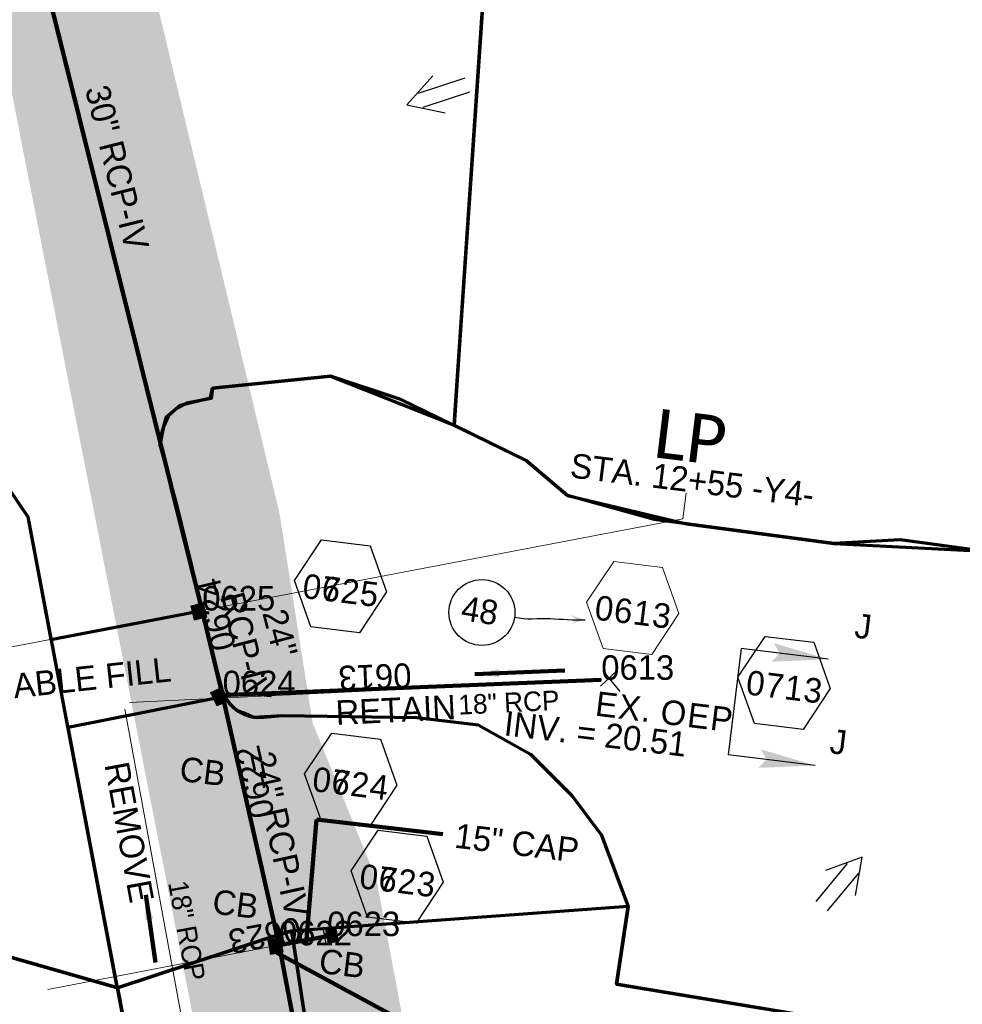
# Model space of a CAD drawing. Extents: x 1160024 to 2574774, y 200346 to 1150377.
# Tile 63 of 118: x 2484490 to 2484682, y 365888 to 366089. Entities that reach past the tile are written whole.
import ezdxf
from ezdxf.enums import TextEntityAlignment as Align

# ---------------------------------------------------------------- set-up
doc = ezdxf.new("R2010")
doc.units = 0
doc.header["$MEASUREMENT"] = 0
doc.linetypes.add('DGN Style 2', pattern=[29.296317, 17.57779, -11.718527])
for name, color, linetype, lineweight in [('Exist Plan Preparation Drainage Arrows Symbol CELL', 5, 'Continuous', 30), ('Exist Plan Preparation Drainage Notes Label', 31, 'Continuous', 30), ('Exist Plan Preparation Watershed Blue', 5, 'Continuous', 30), ('Exist Structure Minor Pipes RCP 15 Inch Text', 30, 'Continuous', 13), ('Exist Structure Minor Pipes RCP 18 Inch', 30, 'Continuous', 0), ('Exist Structure Minor Pipes RCP 18 Inch Text', 30, 'Continuous', 13), ('Prop Drainage Structure Box Number Symbol CELL', 9, 'Continuous', 30), ('Prop Drainage Structure Catch Basin Grate 840 03E CELL', 7, 'Continuous', 30), ('Prop Drainage Structure Catch Basin Grate 840 03F CELL', 7, 'Continuous', 30), ('Prop Drainage Structure Catch Basin Grate 840 03F Label', 9, 'Continuous', 30), ('Prop Drainage Structure Catch Basin Grate 840 03G CELL', 7, 'Continuous', 30), ('Prop Drainage Structure Catch Basin Grate 840 03G Label', 9, 'Continuous', 30), ('Prop Drainage Structure Drop Inlet Grate 840 16 Label', 9, 'Continuous', 30), ('Prop Drainage Structure Flowable Fill Label', 101, 'Continuous', 30), ('Prop Drainage Structure Pipe RCP 24in Class III Label', 9, 'Continuous', 30), ('Prop Drainage Structure Pipe RCP 24in Class IV', 9, 'Continuous', 211), ('Prop Drainage Structure Pipe RCP 30in Class IV', 9, 'Continuous', 211), ('Prop Drainage Structure Pipe RCP 30in Class IV Label', 9, 'Continuous', 30), ('Prop Drainage Structure Pipe Removal Label', 9, 'Continuous', 30), ('Prop Drainage Structure Pipe Stub Out CELL', 9, 'Continuous', 30), ('Prop Drainage Structure Plot Symbol 20 Scale', 9, 'DGN Style 2', 13), ('Prop Drainage Structure Plot Symbol 50 Scale', 9, 'DGN Style 2', 13), ('Prop Drainage Structure Retain Label', 9, 'Continuous', 30), ('Prop Drainage Structure Tops and Inverts LABEL', 1, 'Continuous', 30), ('Prop Vertical Profile Ditch Grade Median Label', 5, 'Continuous', 40)]:
    doc.layers.add(name, color=color, linetype=linetype, lineweight=lineweight)
for name, color, linetype, lineweight, plot in [('Scratch_Level_5', 6, 'Continuous', 0, False), ('Scratch_Level_6', 30, 'Continuous', 0, False), ('Scratch_Level_7', 9, 'Continuous', 0, False), ('Scratch_Level_8', 171, 'Continuous', 0, False)]:
    doc.layers.add(name, color=color, linetype=linetype, lineweight=lineweight, plot=plot)
doc.styles.add('Style-Calibri', font='CALIBRI.TTF')
doc.styles.add('Style-font000', font='font000.shx')
doc.styles.add('Style-font001', font='font001.shx')
doc.styles.add('Style-font041', font='font041.shx')
doc.styles.add('Style-GEOMETRICFUTURA_211_M_L', font='GEOMETRICFUTURA_211_M_L.shx')
doc.dimstyles.new('erosion_control', dxfattribs={"dimtxt": 4.99999, "dimasz": 9.99998, "dimexe": 2.499995, "dimexo": 2.499995, "dimgap": 2.499995, "dimtad": 0, "dimtih": 1, "dimtoh": 1, "dimzin": 3, "dimdsep": 46, "dimtxsty": 'Style-GEOMETRICFUTURA_211_M_L', "dimcen": 0.09, "dimaunit": 1, "dimadec": 4, "dimazin": 3, "dimtfac": 1, "dimtofl": 0, "dimtmove": 0, "dimatfit": 1, "dimfxl": 1, "dimtzin": 3, "dimlwd": 106, "dimarcsym": 0})

# ---------------------------------------------------------------- blocks, each defined once
blk = doc.blocks.new('*U76')
at = {"layer": 'Exist Plan Preparation Drainage Notes Label'}
blk.add_circle((-2.02, 0), 1.993, dxfattribs=at)
blk.add_open_spline([(-0.139, -0.659), (0.522, -0.971), (1.251, -1.003), (1.947, -1.171), (2.635, -1.338), (3.317, -1.546), (4.014, -1.669)], degree=3, knots=[0, 0, 0, 0, 0.5025, 0.5025, 0.5025, 1, 1, 1, 1], dxfattribs=at)
blk.add_solid([(4.014, -1.669), (3.192, -1.207), (3.124, -1.722), (3.522, -1.565)], dxfattribs=at)
blk = doc.blocks.new('PROP TERMINATOR ARROW_38')
at = {"layer": 'Exist Plan Preparation Drainage Notes Label'}
blk.add_solid([(-5.71, 0.95), (0, 0), (-5, 0), (-5.71, -0.95)], dxfattribs=at)
blk = doc.blocks.new('PROP TERMINATOR ARROW_39')
at = {"layer": 'Exist Plan Preparation Drainage Notes Label', "extrusion": (0, 0, -1)}
blk.add_solid([(5.71, 0.95), (0, 0), (5, 0), (5.71, -0.95)], dxfattribs=at)
blk = doc.blocks.new('*U142')
at = {"layer": 'Exist Plan Preparation Drainage Notes Label'}
for p, q in [((-5.04, 13.17), (-11.91, -7.54)), ((11.91, 7.54), (-5.04, 13.17)), ((5.04, -13.17), (-11.91, -7.54))]:
    blk.add_line(p, q, dxfattribs=at)
at = {"layer": 'Exist Plan Preparation Drainage Notes Label', "xscale": 1.999999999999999, "yscale": 2, "zscale": 1.999999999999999, "rotation": 341.6388098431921}
for name, p in [('PROP TERMINATOR ARROW_39', (11.91, 7.54)), ('PROP TERMINATOR ARROW_38', (5.04, -13.17))]:
    blk.add_blockref(name, p, dxfattribs=at)
blk = doc.blocks.new('*U323')
at = {"layer": 'Prop Vertical Profile Ditch Grade Median Label', "lineweight": 0, "style": 'Style-Calibri'}
blk.add_text('LP', height=10, rotation=352.985, dxfattribs=at).set_placement((0.99, -2.3), align=Align.CENTER)
at = {"layer": 'Prop Vertical Profile Ditch Grade Median Label', "lineweight": 0, "style": 'Style-GEOMETRICFUTURA_211_M_L'}
blk.add_text('STA. 12+55 -Y4-', height=5, rotation=352.985, dxfattribs=at).set_placement((-22.53, -0.57), align=Align.TOP_LEFT)
blk = doc.blocks.new('EXIST PLAN PREPARATION DRAINAGE ARROWS SYMBOL_79')
at = {"layer": 'Exist Plan Preparation Drainage Arrows Symbol CELL'}
for p, q in [((-3.87, 1.5), (6.13, 1.5)), ((-3.87, -1.5), (6.13, -1.5))]:
    blk.add_line(p, q, dxfattribs=at)
at = {"layer": 'Exist Plan Preparation Drainage Arrows Symbol CELL', "flags": 128}
blk.add_lwpolyline([(0, 3.97), (-6.87, 0), (0, -3.97)], dxfattribs=at)
blk = doc.blocks.new('EXIST PLAN PREPARATION DRAINAGE ARROWS SYMBOL_87')
at = {"layer": 'Exist Plan Preparation Drainage Arrows Symbol CELL'}
for p, q in [((-3.87, 1.5), (6.13, 1.5)), ((-3.87, -1.5), (6.13, -1.5))]:
    blk.add_line(p, q, dxfattribs=at)
at = {"layer": 'Exist Plan Preparation Drainage Arrows Symbol CELL', "flags": 128}
blk.add_lwpolyline([(0, 3.97), (-6.87, 0), (0, -3.97)], dxfattribs=at)
blk = doc.blocks.new('PROP DRAINAGE STRUCTURE BOX NUMBER SYMBOL_132')
at = {"layer": 'Scratch_Level_7', "flags": 128}
blk.add_lwpolyline([(-5, 8.94), (5, 8.94), (9.47, 0), (5, -8.94), (-5, -8.94), (-9.47, 0), (-5, 8.94)], dxfattribs=at)
at = {"layer": 'Scratch_Level_7', "insert": (0.25, -0.83), "char_height": 5, "attachment_point": 5, "line_spacing_factor": 0.6, "style": 'Style-GEOMETRICFUTURA_211_M_L'}
blk.add_mtext('\\T1.056;0613', dxfattribs=at)
blk = doc.blocks.new('PROP DRAINAGE STRUCTURE BOX NUMBER SYMBOL_133')
at = {"layer": 'Scratch_Level_7', "flags": 128}
blk.add_lwpolyline([(-5, 8.94), (5, 8.94), (9.47, 0), (5, -8.94), (-5, -8.94), (-9.47, 0), (-5, 8.94)], dxfattribs=at)
at = {"layer": 'Scratch_Level_7', "insert": (0.23, -0.83), "char_height": 5, "attachment_point": 5, "line_spacing_factor": 0.6, "style": 'Style-GEOMETRICFUTURA_211_M_L'}
blk.add_mtext('\\T1.051;0625', dxfattribs=at)
blk = doc.blocks.new('PROP DRAINAGE STRUCTURE BOX NUMBER SYMBOL_134')
at = {"layer": 'Scratch_Level_7', "flags": 128}
blk.add_lwpolyline([(-5, 8.94), (5, 8.94), (9.47, 0), (5, -8.94), (-5, -8.94), (-9.47, 0), (-5, 8.94)], dxfattribs=at)
at = {"layer": 'Scratch_Level_7', "insert": (0.14, -0.83), "char_height": 5, "attachment_point": 5, "line_spacing_factor": 0.6, "style": 'Style-GEOMETRICFUTURA_211_M_L'}
blk.add_mtext('\\T1.051;0624', dxfattribs=at)
blk = doc.blocks.new('PROP DRAINAGE STRUCTURE BOX NUMBER SYMBOL_135')
at = {"layer": 'Scratch_Level_7', "flags": 128}
blk.add_lwpolyline([(-5, 8.94), (5, 8.94), (9.47, 0), (5, -8.94), (-5, -8.94), (-9.47, 0), (-5, 8.94)], dxfattribs=at)
at = {"layer": 'Scratch_Level_7', "insert": (0.25, -0.83), "char_height": 5, "attachment_point": 5, "line_spacing_factor": 0.6, "style": 'Style-GEOMETRICFUTURA_211_M_L'}
blk.add_mtext('\\T1.051;0623', dxfattribs=at)
blk = doc.blocks.new('PROP DRAINAGE STRUCTURE BOX NUMBER SYMBOL_249')
at = {"layer": 'Prop Drainage Structure Box Number Symbol CELL', "flags": 128}
blk.add_lwpolyline([(-5, 8.94), (5, 8.94), (9.47, 0), (5, -8.94), (-5, -8.94), (-9.47, 0), (-5, 8.94)], dxfattribs=at)
at = {"layer": 'Prop Drainage Structure Box Number Symbol CELL', "insert": (0.23, -0.83), "char_height": 5, "attachment_point": 5, "line_spacing_factor": 0.6, "style": 'Style-GEOMETRICFUTURA_211_M_L'}
blk.add_mtext('\\T1.051;0725', dxfattribs=at)
blk = doc.blocks.new('PROP DRAINAGE STRUCTURE BOX NUMBER SYMBOL_250')
at = {"layer": 'Prop Drainage Structure Box Number Symbol CELL', "flags": 128}
blk.add_lwpolyline([(-5, 8.94), (5, 8.94), (9.47, 0), (5, -8.94), (-5, -8.94), (-9.47, 0), (-5, 8.94)], dxfattribs=at)
at = {"layer": 'Prop Drainage Structure Box Number Symbol CELL', "insert": (0.25, -0.83), "char_height": 5, "attachment_point": 5, "line_spacing_factor": 0.6, "style": 'Style-GEOMETRICFUTURA_211_M_L'}
blk.add_mtext('\\T1.056;0713', dxfattribs=at)
blk = doc.blocks.new('PROP DRAINAGE STRUCTURE BOX NUMBER SYMBOL_251')
at = {"layer": 'Prop Drainage Structure Box Number Symbol CELL', "flags": 128}
blk.add_lwpolyline([(-5, 8.94), (5, 8.94), (9.47, 0), (5, -8.94), (-5, -8.94), (-9.47, 0), (-5, 8.94)], dxfattribs=at)
at = {"layer": 'Prop Drainage Structure Box Number Symbol CELL', "insert": (0.14, -0.83), "char_height": 5, "attachment_point": 5, "line_spacing_factor": 0.6, "style": 'Style-GEOMETRICFUTURA_211_M_L'}
blk.add_mtext('\\T1.051;0724', dxfattribs=at)
blk = doc.blocks.new('PROP DRAINAGE STRUCTURE BOX NUMBER SYMBOL_252')
at = {"layer": 'Prop Drainage Structure Box Number Symbol CELL', "flags": 128}
blk.add_lwpolyline([(-5, 8.94), (5, 8.94), (9.47, 0), (5, -8.94), (-5, -8.94), (-9.47, 0), (-5, 8.94)], dxfattribs=at)
at = {"layer": 'Prop Drainage Structure Box Number Symbol CELL', "insert": (0.25, -0.83), "char_height": 5, "attachment_point": 5, "line_spacing_factor": 0.6, "style": 'Style-GEOMETRICFUTURA_211_M_L'}
blk.add_mtext('\\T1.051;0723', dxfattribs=at)
blk = doc.blocks.new('PROP DRAINAGE STRUCTURE PIPE STUB OUT_8')
at = {"layer": 'Prop Drainage Structure Pipe Stub Out CELL', "flags": 128}
blk.add_lwpolyline([(-0.02, 0), (0, 0.02), (0.02, 0), (0, -0.02), (-0.02, 0)], dxfattribs=at)
at = {"layer": 'Prop Drainage Structure Pipe Stub Out CELL', "style": 'Style-font001'}
blk.add_text('SO', height=0.0104, dxfattribs=at).set_placement((0, 0), align=Align.MIDDLE_CENTER)
blk = doc.blocks.new('PROP DRAINAGE STRUCTURE CATCH BASIN GRATE 840 03E_4')
at = {"layer": 'Prop Drainage Structure Catch Basin Grate 840 03E CELL', "color": 7, "linetype": 'Continuous', "lineweight": 13}
blk.add_line((1.5, 0), (-1.5, 0), dxfattribs=at)
at = {"layer": 'Prop Drainage Structure Catch Basin Grate 840 03E CELL', "flags": 128}
for points in [[(1.5, 0), (-1.5, 0), (-1.5, 2), (1.5, 2), (1.5, -0.5), (-1.5, -0.5), (-1.5, 0)], [(-1.49, 0.01), (-1.49, 1.99), (1.49, 1.99), (1.49, 0.01), (-1.49, 0.01)]]:
    blk.add_lwpolyline(points, dxfattribs=at)
for points in [[(-1.3, 1.8, -1), (-1.18, 1.8), (-1.18, 1.04), (-1.3, 1.04), (-1.3, 1.8)], [(-1.3, 0.2, 1), (-1.18, 0.2), (-1.18, 0.96), (-1.3, 0.96), (-1.3, 0.2)], [(-1.12, 1.8, -1), (-1, 1.8), (-1, 1.04), (-1.12, 1.04), (-1.12, 1.8)], [(-1.12, 0.2, 1), (-1, 0.2), (-1, 0.96), (-1.12, 0.96), (-1.12, 0.2)], [(-0.95, 1.8, -1), (-0.82, 1.8), (-0.82, 1.04), (-0.95, 1.04), (-0.95, 1.8)], [(-0.95, 0.2, 1), (-0.82, 0.2), (-0.82, 0.96), (-0.95, 0.96), (-0.95, 0.2)], [(-0.77, 1.8, -1), (-0.65, 1.8), (-0.65, 1.04), (-0.77, 1.04), (-0.77, 1.8)], [(-0.77, 0.2, 1), (-0.65, 0.2), (-0.65, 0.96), (-0.77, 0.96), (-0.77, 0.2)], [(-0.59, 1.8, -1), (-0.47, 1.8), (-0.47, 1.04), (-0.59, 1.04), (-0.59, 1.8)], [(-0.59, 0.2, 1), (-0.47, 0.2), (-0.47, 0.96), (-0.59, 0.96), (-0.59, 0.2)], [(-0.42, 1.8, -1), (-0.29, 1.8), (-0.29, 1.04), (-0.42, 1.04), (-0.42, 1.8)], [(-0.42, 0.2, 1), (-0.29, 0.2), (-0.29, 0.96), (-0.42, 0.96), (-0.42, 0.2)], [(-0.24, 1.8, -1), (-0.11, 1.8), (-0.11, 1.04), (-0.24, 1.04), (-0.24, 1.8)], [(-0.24, 0.2, 1), (-0.11, 0.2), (-0.11, 0.96), (-0.24, 0.96), (-0.24, 0.2)], [(-0.06, 1.8, -1), (0.06, 1.8), (0.06, 1.04), (-0.06, 1.04), (-0.06, 1.8)], [(-0.06, 0.2, 1), (0.06, 0.2), (0.06, 0.96), (-0.06, 0.96), (-0.06, 0.2)], [(0.11, 1.8, -1), (0.24, 1.8), (0.24, 1.04), (0.11, 1.04), (0.11, 1.8)], [(0.11, 0.2, 1), (0.24, 0.2), (0.24, 0.96), (0.11, 0.96), (0.11, 0.2)], [(0.29, 1.8, -1), (0.42, 1.8), (0.42, 1.04), (0.29, 1.04), (0.29, 1.8)], [(0.29, 0.2, 1), (0.42, 0.2), (0.42, 0.96), (0.29, 0.96), (0.29, 0.2)], [(0.47, 1.8, -1), (0.59, 1.8), (0.59, 1.04), (0.47, 1.04), (0.47, 1.8)], [(0.47, 0.2, 1), (0.59, 0.2), (0.59, 0.96), (0.47, 0.96), (0.47, 0.2)], [(0.65, 1.8, -1), (0.77, 1.8), (0.77, 1.04), (0.65, 1.04), (0.65, 1.8)], [(0.65, 0.2, 1), (0.77, 0.2), (0.77, 0.96), (0.65, 0.96), (0.65, 0.2)], [(0.82, 1.8, -1), (0.95, 1.8), (0.95, 1.04), (0.82, 1.04), (0.82, 1.8)], [(0.82, 0.2, 1), (0.95, 0.2), (0.95, 0.96), (0.82, 0.96), (0.82, 0.2)], [(1, 1.8, -1), (1.12, 1.8), (1.12, 1.04), (1, 1.04), (1, 1.8)], [(1, 0.2, 1), (1.12, 0.2), (1.12, 0.96), (1, 0.96), (1, 0.2)], [(1.18, 1.8, -1), (1.3, 1.8), (1.3, 1.04), (1.18, 1.04), (1.18, 1.8)], [(1.18, 0.2, 1), (1.3, 0.2), (1.3, 0.96), (1.18, 0.96), (1.18, 0.2)]]:
    blk.add_lwpolyline(points, format="xyb", dxfattribs=at)
at = {"layer": 'Prop Drainage Structure Plot Symbol 20 Scale'}
blk.add_solid([(-2, 2), (2, 2), (-2, -2), (2, -2)], dxfattribs=at)
at = {"layer": 'Prop Drainage Structure Plot Symbol 50 Scale', "extrusion": (0, 0, -1)}
blk.add_solid([(3.5, 3.5), (-3.5, 3.5), (3.5, -3.5), (-3.5, -3.5)], dxfattribs=at)
blk = doc.blocks.new('PROP DRAINAGE STRUCTURE CATCH BASIN GRATE 840 03F_11')
at = {"layer": 'Prop Drainage Structure Catch Basin Grate 840 03F CELL', "flags": 128}
for points in [[(1.5, -0.04), (-1.5, -0.04), (-1.5, 1.96), (1.5, 1.96), (1.5, -0.54), (-1.5, -0.54), (-1.5, -0.04)], [(-1.49, -0.03), (-1.49, 1.95), (1.49, 1.95), (1.49, -0.03), (-1.49, -0.03)], [(1.29, 0.09), (-1.36, 0.09), (-1.36, 1.82), (1.36, 1.82), (1.36, 0.16)], [(-0.06, 1.57), (-0.06, 1.4), (-0.39, 1.72)]]:
    blk.add_lwpolyline(points, dxfattribs=at)
for points in [[(-0.06, 0.47), (-0.06, 0.29), (-1.35, 1.54, -1), (-1.26, 1.63), (-0.06, 0.47)], [(-0.16, 0.11), (-1.35, 1.27, -1), (-1.26, 1.36), (-0.07, 0.2, -1), (-0.16, 0.11)], [(-0.44, 0.11), (-1.35, 0.99, -1), (-1.26, 1.08), (-0.36, 0.2, -1), (-0.44, 0.11)], [(-0.73, 0.11), (-1.35, 0.71, -1), (-1.26, 0.8), (-0.64, 0.2, -1), (-0.73, 0.11)], [(-1.01, 0.11), (-1.35, 0.44, -1), (-1.26, 0.53), (-0.92, 0.2, -1), (-1.01, 0.11)], [(-1.35, 0.16, -1), (-1.26, 0.25), (-1.21, 0.2, -1), (-1.29, 0.11), (-1.35, 0.16)], [(-0.06, 0.74), (-0.06, 0.57), (-1.24, 1.72, -1), (-1.15, 1.8), (-0.06, 0.74)], [(-0.06, 0.85), (-0.96, 1.72, -1), (-0.87, 1.8), (-0.06, 1.02), (-0.06, 0.85)], [(-0.58, 1.8), (-0.06, 1.3), (-0.06, 1.12), (-0.67, 1.72, -1), (-0.58, 1.8)], [(-0.06, 1.4), (-0.39, 1.72, -1), (-0.3, 1.8), (-0.06, 1.57), (-0.06, 1.4)], [(0.06, 1.55), (0.06, 1.73), (1.35, 0.48, -1), (1.26, 0.39), (0.06, 1.55)], [(0.06, 1.45), (1.35, 0.2, -1), (1.26, 0.11), (0.06, 1.28), (0.06, 1.45)], [(0.06, 1.17), (1.06, 0.2, -1), (0.97, 0.11), (0.06, 1), (0.06, 1.17)], [(0.06, 0.9), (0.78, 0.2, -1), (0.69, 0.11), (0.06, 0.72), (0.06, 0.9)], [(0.06, 0.62), (0.49, 0.2, -1), (0.41, 0.11), (0.06, 0.45), (0.06, 0.62)], [(0.06, 0.34), (0.21, 0.2, -1), (0.12, 0.11), (0.06, 0.17), (0.06, 0.34)], [(1.26, 0.66), (0.18, 1.72, -1), (0.27, 1.8), (1.35, 0.75, -1), (1.26, 0.66)], [(1.26, 0.94), (0.46, 1.72, -1), (0.55, 1.8), (1.35, 1.03, -1), (1.26, 0.94)], [(1.26, 1.22), (0.75, 1.72, -1), (0.83, 1.8), (1.35, 1.3, -1), (1.26, 1.22)], [(1.26, 1.49), (1.03, 1.72, -1), (1.12, 1.8), (1.35, 1.58, -1), (1.26, 1.49)]]:
    blk.add_lwpolyline(points, format="xyb", dxfattribs=at)
at = {"layer": 'Prop Drainage Structure Plot Symbol 20 Scale', "extrusion": (0, 0, -1)}
blk.add_solid([(2, 2), (-2, 2), (2, -2), (-2, -2)], dxfattribs=at)
at = {"layer": 'Prop Drainage Structure Plot Symbol 50 Scale'}
blk.add_solid([(-3.5, 3.5), (3.5, 3.5), (-3.5, -3.5), (3.5, -3.5)], dxfattribs=at)
blk = doc.blocks.new('PROP DRAINAGE STRUCTURE CATCH BASIN GRATE 840 03G_20')
at = {"layer": 'Prop Drainage Structure Catch Basin Grate 840 03G CELL', "flags": 128}
for points in [[(1.5, 0), (-1.5, 0), (-1.5, 2), (1.5, 2), (1.5, -0.5), (-1.5, -0.5), (-1.5, 0)], [(1.49, 0.01), (-1.49, 0.01), (-1.49, 1.99), (1.49, 1.99), (1.49, 0.01)], [(-1.36, 1.86), (1.36, 1.86), (1.36, 0.14), (-1.36, 0.14), (-1.36, 1.86)]]:
    blk.add_lwpolyline(points, dxfattribs=at)
for points in [[(-1.35, 1.62), (-1.12, 1.85, -1), (-1.03, 1.76), (-1.26, 1.53, -1), (-1.35, 1.62)], [(-1.26, 1.26, -1), (-1.35, 1.35), (-0.83, 1.85, -1), (-0.75, 1.76), (-1.26, 1.26)], [(-1.35, 1.07), (-0.55, 1.85, -1), (-0.46, 1.76), (-1.26, 0.98, -1), (-1.35, 1.07)], [(-1.26, 0.7, -1), (-1.35, 0.79), (-0.27, 1.85, -1), (-0.18, 1.76), (-1.26, 0.7)], [(-1.35, 0.52), (-0.06, 1.77), (-0.06, 1.59), (-1.26, 0.43, -1), (-1.35, 0.52)], [(-1.26, 0.15, -1), (-1.35, 0.24), (-0.06, 1.49), (-0.06, 1.32), (-1.26, 0.15)], [(-1.06, 0.24), (-0.06, 1.22), (-0.06, 1.04), (-0.97, 0.15, -1), (-1.06, 0.24)], [(-0.69, 0.15, -1), (-0.78, 0.24), (-0.06, 0.94), (-0.06, 0.76), (-0.69, 0.15)], [(-0.49, 0.24), (-0.06, 0.66), (-0.06, 0.49), (-0.41, 0.15, -1), (-0.49, 0.24)], [(-0.12, 0.15, -1), (-0.21, 0.24), (-0.06, 0.39), (-0.06, 0.21), (-0.12, 0.15)], [(0.06, 1.61), (0.3, 1.85, -1), (0.39, 1.76), (0.06, 1.44), (0.06, 1.61)], [(0.06, 1.34), (0.58, 1.85, -1), (0.67, 1.76), (0.06, 1.16), (0.06, 1.34)], [(0.06, 1.06), (0.87, 1.85, -1), (0.96, 1.76), (0.06, 0.89), (0.06, 1.06)], [(0.06, 0.78), (1.15, 1.85, -1), (1.24, 1.76), (0.06, 0.61), (0.06, 0.78)], [(0.06, 0.51), (1.26, 1.67, -1), (1.35, 1.58), (0.06, 0.33), (0.06, 0.51)], [(0.07, 0.24), (1.26, 1.4, -1), (1.35, 1.31), (0.16, 0.15), (0.07, 0.24)], [(0.36, 0.24), (1.26, 1.12, -1), (1.35, 1.03), (0.44, 0.15), (0.36, 0.24)], [(0.64, 0.24), (1.26, 0.84, -1), (1.35, 0.76), (0.73, 0.15), (0.64, 0.24)], [(0.92, 0.24), (1.26, 0.57, -1), (1.35, 0.48), (1.01, 0.15), (0.92, 0.24)], [(1.21, 0.24), (1.26, 0.29, -1), (1.35, 0.2), (1.29, 0.15, -1), (1.21, 0.24)]]:
    blk.add_lwpolyline(points, format="xyb", dxfattribs=at)
at = {"layer": 'Prop Drainage Structure Plot Symbol 20 Scale', "extrusion": (0, 0, -1)}
blk.add_solid([(2, 2.04), (-2, 2.04), (2, -1.96), (-2, -1.96)], dxfattribs=at)
at = {"layer": 'Prop Drainage Structure Plot Symbol 50 Scale', "extrusion": (0, 0, -1)}
blk.add_solid([(3.5, 3.54), (-3.5, 3.54), (3.5, -3.46), (-3.5, -3.46)], dxfattribs=at)
blk = doc.blocks.new('PROP DRAINAGE STRUCTURE CATCH BASIN GRATE 840 03F_17')
at = {"layer": 'Prop Drainage Structure Catch Basin Grate 840 03F CELL', "flags": 128}
for points in [[(1.5, -0.04), (-1.5, -0.04), (-1.5, 1.96), (1.5, 1.96), (1.5, -0.54), (-1.5, -0.54), (-1.5, -0.04)], [(-1.49, -0.03), (-1.49, 1.95), (1.49, 1.95), (1.49, -0.03), (-1.49, -0.03)], [(1.29, 0.09), (-1.36, 0.09), (-1.36, 1.82), (1.36, 1.82), (1.36, 0.16)], [(-0.06, 1.57), (-0.06, 1.4), (-0.39, 1.72)]]:
    blk.add_lwpolyline(points, dxfattribs=at)
for points in [[(-0.06, 0.47), (-0.06, 0.29), (-1.35, 1.54, -1), (-1.26, 1.63), (-0.06, 0.47)], [(-0.16, 0.11), (-1.35, 1.27, -1), (-1.26, 1.36), (-0.07, 0.2, -1), (-0.16, 0.11)], [(-0.44, 0.11), (-1.35, 0.99, -1), (-1.26, 1.08), (-0.36, 0.2, -1), (-0.44, 0.11)], [(-0.73, 0.11), (-1.35, 0.71, -1), (-1.26, 0.8), (-0.64, 0.2, -1), (-0.73, 0.11)], [(-1.01, 0.11), (-1.35, 0.44, -1), (-1.26, 0.53), (-0.92, 0.2, -1), (-1.01, 0.11)], [(-1.35, 0.16, -1), (-1.26, 0.25), (-1.21, 0.2, -1), (-1.29, 0.11), (-1.35, 0.16)], [(-0.06, 0.74), (-0.06, 0.57), (-1.24, 1.72, -1), (-1.15, 1.8), (-0.06, 0.74)], [(-0.06, 0.85), (-0.96, 1.72, -1), (-0.87, 1.8), (-0.06, 1.02), (-0.06, 0.85)], [(-0.58, 1.8), (-0.06, 1.3), (-0.06, 1.12), (-0.67, 1.72, -1), (-0.58, 1.8)], [(-0.06, 1.4), (-0.39, 1.72, -1), (-0.3, 1.8), (-0.06, 1.57), (-0.06, 1.4)], [(0.06, 1.55), (0.06, 1.73), (1.35, 0.48, -1), (1.26, 0.39), (0.06, 1.55)], [(0.06, 1.45), (1.35, 0.2, -1), (1.26, 0.11), (0.06, 1.28), (0.06, 1.45)], [(0.06, 1.17), (1.06, 0.2, -1), (0.97, 0.11), (0.06, 1), (0.06, 1.17)], [(0.06, 0.9), (0.78, 0.2, -1), (0.69, 0.11), (0.06, 0.72), (0.06, 0.9)], [(0.06, 0.62), (0.49, 0.2, -1), (0.41, 0.11), (0.06, 0.45), (0.06, 0.62)], [(0.06, 0.34), (0.21, 0.2, -1), (0.12, 0.11), (0.06, 0.17), (0.06, 0.34)], [(1.26, 0.66), (0.18, 1.72, -1), (0.27, 1.8), (1.35, 0.75, -1), (1.26, 0.66)], [(1.26, 0.94), (0.46, 1.72, -1), (0.55, 1.8), (1.35, 1.03, -1), (1.26, 0.94)], [(1.26, 1.22), (0.75, 1.72, -1), (0.83, 1.8), (1.35, 1.3, -1), (1.26, 1.22)], [(1.26, 1.49), (1.03, 1.72, -1), (1.12, 1.8), (1.35, 1.58, -1), (1.26, 1.49)]]:
    blk.add_lwpolyline(points, format="xyb", dxfattribs=at)
at = {"layer": 'Prop Drainage Structure Plot Symbol 20 Scale', "extrusion": (0, 0, -1)}
blk.add_solid([(2, 2), (-2, 2), (2, -2), (-2, -2)], dxfattribs=at)
at = {"layer": 'Prop Drainage Structure Plot Symbol 50 Scale', "extrusion": (0, 0, -1)}
blk.add_solid([(3.5, 3.5), (-3.5, 3.5), (3.5, -3.5), (-3.5, -3.5)], dxfattribs=at)

msp = doc.modelspace()

# ---------------------------------------------------------------- hatches: boundary and pattern name
at = {"layer": 'Scratch_Level_6'}
msp.add_hatch(color=256, dxfattribs=at).paths.add_polyline_path([(2485143.28, 365661.78), (2484931.82, 365696.58), (2484813.14, 365718.73), (2484722.71, 365739.88), (2484636.28, 365760.1), (2484598.24, 365767.57), (2484567.1, 365773.67), (2484543.46, 365793.5), (2484539.19, 365815.23), (2484524.29, 365891.2), (2484482.4, 366104.78), (2484441.85, 366286.95), (2484422.54, 366387.92), (2484426.82, 366392.27), (2484457.8, 366363.73), (2484479.95, 366281.93), (2484485.62, 366248.69), (2484488.19, 366206.08), (2484502.75, 366157.75), (2484514.02, 366146.28), (2484519.01, 366118.01), (2484515.51, 366102.82), (2484543.05, 365988.14), (2484549.82, 365945.33), (2484562.82, 365913.47), (2484577.8, 365834.18), (2484628.2, 365788.93), (2484645.96, 365782.52), (2484752.71, 365764.18), (2484859.46, 365745.84), (2484931.16, 365728.23), (2484985.17, 365727.26), (2485039.55, 365712.62), (2485112.94, 365692.85)])

# ---------------------------------------------------------------- linework, layer by layer
at = {"layer": 'Exist Plan Preparation Drainage Notes Label'}
for p, q in [((2484611.99, 365956.19), (2484608.51, 365952.89)), ((2484609.1, 365955.9), (2484612.47, 365951.8))]:
    msp.add_line(p, q, dxfattribs=at)
at = {"layer": 'Exist Plan Preparation Watershed Blue', "color": 5, "linetype": 'Continuous', "lineweight": 70, "flags": 128}
for points in [[(2484496.44, 365962.46), (2484527.3, 365968.34), (2484518.62, 366002.99), (2484520, 366007.81), (2484522.79, 366010.19), (2484528.99, 366011.7), (2484529.41, 366013.67), (2484553.45, 366016.13), (2484578.63, 366006.12), (2484586.15, 366116.31), (2484507.42, 366101.05), (2484513.32, 366119.95), (2484507.76, 366144.01), (2484496.78, 366156.27), (2484482.57, 366153.51), (2484447.08, 366146.75), (2484471.66, 366017.08), (2484491.7, 365987.43), (2484496.44, 365962.46)], [(2484509.9, 365891.46), (2484448.43, 365908.98), (2484412.73, 365935.2), (2484437.37, 365957.12), (2484432.36, 365996.9), (2484429.24, 366007.93), (2484414.94, 366105.85), (2484416.46, 366141.51), (2484447.08, 366146.75), (2484471.66, 366017.08), (2484491.7, 365987.43), (2484509.9, 365891.46)], [(2484540.65, 365901.49), (2484509.99, 365891.38), (2484499.95, 365944.57), (2484530.79, 365950.67), (2484531.83, 365950.93), (2484532.97, 365949.24), (2484534.4, 365947.96), (2484535.95, 365947.4), (2484537.76, 365946.57), (2484543.59, 365946.94), (2484571.05, 365946.53), (2484583.58, 365945.03), (2484594.2, 365939.01), (2484602.68, 365930.63), (2484608.69, 365922.49), (2484614.15, 365907.97), (2484545.37, 365902.95), (2484540.65, 365901.49)], [(2484511.2, 365785.51), (2484516.24, 365757.87), (2484465.58, 365765.82), (2484457.12, 365801.25), (2484464.65, 365820.09), (2484458.24, 365854.33), (2484444.6, 365885.79), (2484448.43, 365908.98), (2484509.99, 365891.38), (2484524.64, 365814.46), (2484517.66, 365813.24), (2484510.89, 365811.84), (2484511.2, 365785.51)], [(2484614.15, 365907.97), (2484545.37, 365902.95), (2484545.66, 365901.82), (2484555.44, 365837.96), (2484575.62, 365846.26), (2484606.31, 365858.88), (2484661.26, 365883.9), (2484611.78, 365892.16), (2484614.15, 365907.97)], [(2484555.44, 365837.96), (2484521.61, 365829.75), (2484509.99, 365891.38), (2484540.65, 365901.49), (2484545.37, 365902.95), (2484545.6, 365902.04), (2484555.44, 365837.96)]]:
    msp.add_lwpolyline(points, close=True, dxfattribs=at)
for points in [[(2484586.15, 366116.31), (2484579.82, 366023.54), (2484578.63, 366006.12), (2484593.33, 365998.95), (2484601.78, 365991.83), (2484626.07, 365985.99), (2484656.1, 365981.99), (2484686.62, 365980.48), (2484716.5, 365963.49), (2484759.1, 365971.13), (2484797.5, 365991.88), (2484797.5, 365991.88), (2484834.59, 365997.01), (2484843.62, 366000.47), (2484844.27, 366032.61), (2484869.05, 366076.97), (2484884.45, 366143.73)], [(2484686.62, 365980.48), (2484669.61, 365982.76), (2484656.1, 365981.99), (2484619.46, 365986.91), (2484601.78, 365991.83), (2484593.33, 365998.95), (2484567.81, 366011.38), (2484553.45, 366016.13), (2484529.41, 366013.67), (2484529.11, 366011.61), (2484524.09, 366010.66), (2484521.94, 366009.45), (2484520.35, 366007.96), (2484519.36, 366005.9), (2484518.66, 366002.16), (2484521.89, 365990.41), (2484525.07, 365977.43), (2484526.99, 365968.62), (2484530.76, 365954.31), (2484531.35, 365951.95), (2484532.08, 365950.43), (2484532.78, 365949.43), (2484533.62, 365948.61), (2484534.7, 365947.75), (2484535.76, 365947.17), (2484537.12, 365946.76), (2484538.46, 365946.53), (2484539.84, 365946.58), (2484543.59, 365946.94), (2484571.05, 365946.53), (2484583.58, 365945.03), (2484594.2, 365939.01), (2484602.68, 365930.63), (2484608.69, 365922.49), (2484614.15, 365907.97), (2484611.78, 365892.16), (2484706.52, 365876.44)]]:
    msp.add_lwpolyline(points, dxfattribs=at)
at = {"layer": 'Exist Structure Minor Pipes RCP 18 Inch'}
msp.add_line((2484535.26, 365819.34), (2484511.5, 365948.19), dxfattribs=at)
at = {"layer": 'Exist Structure Minor Pipes RCP 18 Inch', "flags": 128}
msp.add_lwpolyline([(2484512.48, 365949.55), (2484608.66, 365954.21)], dxfattribs=at)
at = {"layer": 'Prop Drainage Structure Pipe RCP 24in Class IV'}
msp.add_line((2484555.13, 365836.21), (2484542.94, 365900.06), dxfattribs=at)
at = {"layer": 'Prop Drainage Structure Pipe RCP 30in Class IV'}
msp.add_line((2484527.3, 365968.34), (2484443.67, 366303.61), dxfattribs=at)
at = {"layer": 'Prop Vertical Profile Ditch Grade Median Label', "lineweight": 0, "flags": 128}
msp.add_lwpolyline([(2484625.98, 365992.32), (2484625.32, 365987.02), (2484482.69, 365959.84)], dxfattribs=at)
at = {"layer": 'Scratch_Level_5'}
for p, q in [((2484526.99, 365969.57), (2484527.67, 365966.85)), ((2484527.28, 365968.39), (2484527.31, 365968.3)), ((2484540.97, 365899.75), (2484495.79, 365891.08))]:
    msp.add_line(p, q, dxfattribs=at)
at = {"layer": 'Scratch_Level_5', "lineweight": 40, "flags": 128}
msp.add_lwpolyline([(2484530.38, 365955.98), (2484531.26, 365952.47), (2484531.32, 365952.25), (2484531.39, 365952.02), (2484531.52, 365951.67), (2484531.91, 365950.82)], dxfattribs=at)
at = {"layer": 'Scratch_Level_8', "lineweight": 120}
for p, q in [((2484531.44, 365951.06), (2484527.3, 365968.34)), ((2484608.66, 365954.21), (2484531.44, 365951.06)), ((2484542.94, 365900.06), (2484531.44, 365951.06)), ((2484552.77, 365901.93), (2484542.94, 365900.06))]:
    msp.add_line(p, q, dxfattribs=at)

# ---------------------------------------------------------------- block references
at = {"layer": 'Exist Plan Preparation Drainage Arrows Symbol CELL'}
for name, p, rotation in [('EXIST PLAN PREPARATION DRAINAGE ARROWS SYMBOL_79', (2484575.55, 366073.63), 18.37661348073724), ('EXIST PLAN PREPARATION DRAINAGE ARROWS SYMBOL_87', (2484657.47, 365912.78), 230.3334356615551)]:
    msp.add_blockref(name, p, dxfattribs=dict(at, rotation=rotation))
at = {"layer": 'Exist Plan Preparation Drainage Notes Label', "xscale": 3.375000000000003, "yscale": 3.375000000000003, "zscale": 3.375000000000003, "rotation": 11.36271195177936}
msp.add_blockref('*U76', (2484591, 365969.28), dxfattribs=at)
at = {"layer": 'Exist Plan Preparation Drainage Notes Label', "rotation": 11.36348635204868}
msp.add_blockref('*U142', (2484644.76, 365948.66), dxfattribs=at)
at = {"layer": 'Prop Drainage Structure Box Number Symbol CELL', "rotation": 353.0022961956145}
for name, p in [('PROP DRAINAGE STRUCTURE BOX NUMBER SYMBOL_249', (2484555.48, 365973.28)), ('PROP DRAINAGE STRUCTURE BOX NUMBER SYMBOL_250', (2484645.94, 365953.59)), ('PROP DRAINAGE STRUCTURE BOX NUMBER SYMBOL_251', (2484557.57, 365933.87)), ('PROP DRAINAGE STRUCTURE BOX NUMBER SYMBOL_252', (2484567.05, 365914.08))]:
    msp.add_blockref(name, p, dxfattribs=at)
at = {"layer": 'Prop Drainage Structure Pipe Stub Out CELL'}
msp.add_blockref('PROP DRAINAGE STRUCTURE PIPE STUB OUT_8', (2484608.66, 365954.21), dxfattribs=at)
at = {"layer": 'Prop Drainage Structure Plot Symbol 20 Scale'}
for name, p, rotation in [('PROP DRAINAGE STRUCTURE CATCH BASIN GRATE 840 03E_4', (2484527.3, 365968.34), 104.0048012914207), ('PROP DRAINAGE STRUCTURE CATCH BASIN GRATE 840 03F_17', (2484531.44, 365951.06), 114.9499223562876), ('PROP DRAINAGE STRUCTURE CATCH BASIN GRATE 840 03G_20', (2484552.77, 365901.93), 280.8043806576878), ('PROP DRAINAGE STRUCTURE CATCH BASIN GRATE 840 03F_11', (2484542.94, 365900.06), 100.8043806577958)]:
    msp.add_blockref(name, p, dxfattribs=dict(at, rotation=rotation))
at = {"layer": 'Prop Vertical Profile Ditch Grade Median Label', "lineweight": 0}
msp.add_blockref('*U323', (2484625.26, 366001.04), dxfattribs=at)
at = {"layer": 'Scratch_Level_7', "rotation": 353.0022961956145}
for name, p in [('PROP DRAINAGE STRUCTURE BOX NUMBER SYMBOL_133', (2484555.48, 365973.28)), ('PROP DRAINAGE STRUCTURE BOX NUMBER SYMBOL_132', (2484615.08, 365968.86)), ('PROP DRAINAGE STRUCTURE BOX NUMBER SYMBOL_134', (2484557.57, 365933.87)), ('PROP DRAINAGE STRUCTURE BOX NUMBER SYMBOL_135', (2484567.05, 365914.08))]:
    msp.add_blockref(name, p, dxfattribs=at)

# ---------------------------------------------------------------- texts
at = {"layer": 'Exist Plan Preparation Drainage Notes Label', "style": 'Style-font000'}
msp.add_text('48', height=5, rotation=351.288, dxfattribs=at).set_placement((2484579.84, 365966.43))
at = {"layer": 'Exist Plan Preparation Drainage Notes Label', "style": 'Style-GEOMETRICFUTURA_211_M_L'}
for p in [(2484660.75, 365967.8), (2484655.68, 365944.23)]:
    msp.add_text('J', height=5, rotation=353.0023, dxfattribs=at).set_placement(p, align=Align.TOP_LEFT)
at = {"layer": 'Exist Structure Minor Pipes RCP 15 Inch Text', "style": 'Style-font001'}
msp.add_text('18" RCP', height=4, rotation=280.4473, dxfattribs=at).set_placement((2484524.25, 365913.54), align=Align.TOP_LEFT)
at = {"layer": 'Exist Structure Minor Pipes RCP 18 Inch Text', "style": 'Style-font001'}
msp.add_text('18" RCP', height=4, rotation=2.7697, dxfattribs=at).set_placement((2484589.82, 365949.59), align=Align.MIDDLE_CENTER)
at = {"layer": 'Prop Drainage Structure Catch Basin Grate 840 03F Label', "style": 'Style-GEOMETRICFUTURA_211_M_L'}
for p in [(2484527.38, 365935.55), (2484534.07, 365908.48)]:
    msp.add_text('CB', height=5, rotation=353.0023, dxfattribs=at).set_placement(p, align=Align.MIDDLE_CENTER)
at = {"layer": 'Prop Drainage Structure Catch Basin Grate 840 03F Label', "insert": (2484578.84, 365922.45), "char_height": 5, "attachment_point": 4, "rotation": 353.0023, "line_spacing_factor": 0.6, "style": 'Style-GEOMETRICFUTURA_211_M_L'}
msp.add_mtext('15" CAP', dxfattribs=at)
at = {"layer": 'Prop Drainage Structure Catch Basin Grate 840 03G Label', "style": 'Style-GEOMETRICFUTURA_211_M_L'}
msp.add_text('CB', height=5, rotation=353.0023, dxfattribs=at).set_placement((2484555.81, 365896.37), align=Align.MIDDLE_CENTER)
at = {"layer": 'Prop Drainage Structure Flowable Fill Label', "style": 'Style-GEOMETRICFUTURA_211_M_L'}
msp.add_text('FLOWABLE FILL', height=5, rotation=6.1872, dxfattribs=at).set_placement((2484469.25, 365953.32), align=Align.TOP_LEFT)
at = {"layer": 'Prop Drainage Structure Pipe RCP 24in Class III Label', "style": 'Style-GEOMETRICFUTURA_211_M_L'}
msp.add_text('24" RCP-IV', height=5, rotation=282.2861, dxfattribs=at).set_placement((2484543.13, 365922.7), align=Align.MIDDLE_CENTER)
at = {"layer": 'Prop Drainage Structure Pipe RCP 24in Class III Label', "insert": (2484539.51, 365962.78), "char_height": 5, "attachment_point": 5, "rotation": 284.6964, "line_spacing_factor": 0.9, "style": 'Style-GEOMETRICFUTURA_211_M_L'}
msp.add_mtext('24"\\P RCP-IV', dxfattribs=at)
at = {"layer": 'Prop Drainage Structure Pipe RCP 30in Class IV Label', "style": 'Style-GEOMETRICFUTURA_211_M_L'}
msp.add_text('30" RCP-IV', height=5, rotation=284.0048, dxfattribs=at).set_placement((2484509.92, 366058.68), align=Align.MIDDLE_CENTER)
at = {"layer": 'Prop Drainage Structure Pipe Removal Label', "style": 'Style-GEOMETRICFUTURA_211_M_L'}
msp.add_text('REMOVE', height=5, rotation=280.4473, dxfattribs=at).set_placement((2484512.25, 365937.84), align=Align.TOP_LEFT)
at = {"layer": 'Prop Drainage Structure Pipe Removal Label', "insert": (2484607.86, 365951.89), "char_height": 5, "attachment_point": 1, "rotation": 353.0023, "line_spacing_factor": 0.6, "style": 'Style-GEOMETRICFUTURA_211_M_L'}
msp.add_mtext('\\T1.059;EX. OEP', dxfattribs=at)
at = {"layer": 'Prop Drainage Structure Retain Label', "style": 'Style-GEOMETRICFUTURA_211_M_L'}
msp.add_text('RETAIN', height=5, rotation=2.7697, dxfattribs=at).set_placement((2484566.62, 365950.58), align=Align.TOP_CENTER)
at = {"layer": 'Prop Drainage Structure Tops and Inverts LABEL', "insert": (2484589.24, 365947.87), "char_height": 5, "attachment_point": 1, "rotation": 353.2393, "line_spacing_factor": 0.6, "style": 'Style-GEOMETRICFUTURA_211_M_L'}
msp.add_mtext('INV. = 20.51', dxfattribs=at)
at = {"layer": 'Scratch_Level_8', "linetype": 'Continuous', "lineweight": 30, "style": 'Style-font041'}
for s, rotation, p in [('0624', 103.4784, (2484529.37, 365959.7)), ('0613', 182.3348, (2484570.05, 365952.63)), ('0622', 102.7126, (2484537.19, 365925.56)), ('0623', 190.7994, (2484547.85, 365901))]:
    msp.add_text(s, height=5, rotation=rotation, dxfattribs=at).set_placement(p, align=Align.TOP_LEFT)
at = {"layer": 'Scratch_Level_8', "linetype": 'Continuous', "style": 'Style-font041'}
for s, p in [('0625', (2484527.3, 365973.34)), ('0613', (2484608.66, 365959.21)), ('0624', (2484531.44, 365956.06)), ('0623', (2484552.77, 365906.93)), ('0622', (2484542.94, 365905.06))]:
    msp.add_text(s, height=5, dxfattribs=at).set_placement(p, align=Align.TOP_LEFT)

# ---------------------------------------------------------------- leaders
at = {"layer": 'Exist Plan Preparation Drainage Notes Label'}
for points in [[(2484582.88, 365955.37), (2484601.26, 365956.09)], [(2484515.75, 365910.33), (2484517.77, 365896.55)]]:
    msp.add_leader(points, dimstyle='erosion_control', override={"dimtxt": 5, "dimasz": 5, "dimgap": 0, "dimlwd": 65534}, dxfattribs=at)
at = {"layer": 'Prop Drainage Structure Catch Basin Grate 840 03F Label'}
msp.add_leader([(2484548.46, 365900.52), (2484550.61, 365925.75), (2484576.36, 365922.76)], dimstyle='erosion_control', override={"dimtxt": 5, "dimasz": 5, "dimgap": 0, "dimlwd": 65534}, dxfattribs=at)
at = {"layer": 'Prop Drainage Structure Drop Inlet Grate 840 16 Label'}
msp.add_leader([(2484542.16, 365898.72), (2484585.25, 365875.46)], dimstyle='erosion_control', override={"dimasz": 4.99999, "dimgap": 0, "dimlwd": 65534}, dxfattribs=at)

doc.saveas('drawing.dxf')
